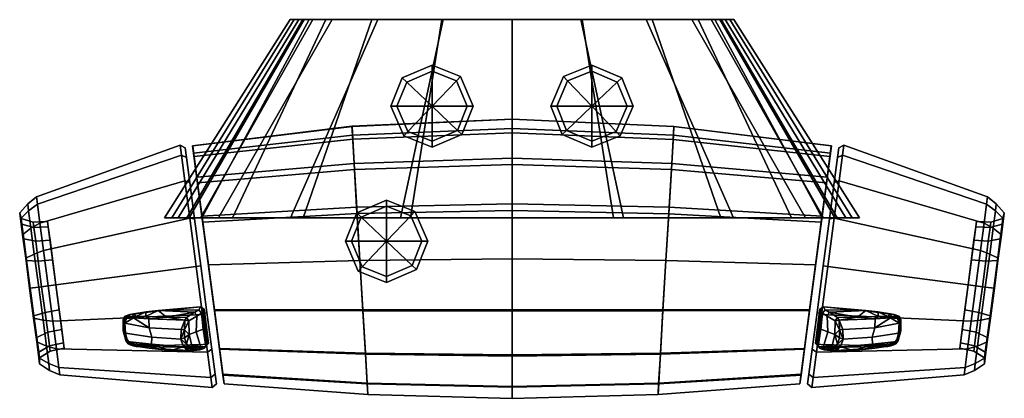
# Model space of a CAD drawing. Header units: millimetres. Extents: x -123 to 123, y -95 to 0.
import ezdxf

# ---------------------------------------------------------------- set-up
doc = ezdxf.new("R2010")
doc.units = ezdxf.units.MM
doc.header["$MEASUREMENT"] = 0
doc.layers.add('CHROME01', color=9, linetype='Continuous')
doc.layers.add('CHROME03', color=250, linetype='Continuous')

msp = doc.modelspace()

# ---------------------------------------------------------------- meshes
at = {"layer": 'CHROME01'}
mesh = msp.add_polyface(dxfattribs=at)
corners = [(-76.02, -61.44, -30.1), (-79.95, -31.6, -0.33), (-77.51, -50.09, -27.84), (-77.53, -49.95, 27.78), (-76.02, -61.44, 30.1), (-39.44, -37.54, 23.68), (-38.79, -48.63, 30.21), (0, -47.84, 30.97), (0, -36.32, 24.35), (-78.72, -40.89, 21.83), (-77.42, -50.81, 28.13), (-39.88, -29.98, 13.83), (0, -28.39, 14.29), (-79.59, -34.31, 12.54), (-40.05, -26.75, 1.38), (0, -24.98, 1.51), (-79.94, -31.61, 1.03), (-40.06, -26.72, -0.09), (0, -24.94, 0), (-79.95, -31.6, -0.33), (-39.93, -28.93, -11.08), (0, -27.26, -11.29), (-79.7, -33.47, -10.5), (-39.53, -36.04, -21.49), (0, -34.76, -21.88), (-78.9, -39.53, -20.43), (-38.89, -47, -28.57), (0, -46.18, -28.96), (-77.62, -49.25, -27.47), (-55.5, 0, 0), (-53.33, 0, 16.5), (-54.53, 0, -10.69), (-35.13, 0, 22.16), (-17.55, 0, 22.79), (-17.26, 0, -27.8), (-33.58, 0, -27.23), (-46.6, 0, 21.52), (-45, 0, -26.62), (-50.8, 0, 20.51), (-49.85, 0, -25.46), (-52.4, 0, 18.87), (-52.06, 0, -21), (-55.43, -49.7, -28.35), (-33.58, 0, -27.23), (-17.26, 0, -27.8), (-27.88, -49.7, -29.21), (-77.99, -49.7, -26.82), (-49.85, 0, -25.46), (-45, 0, -26.62), (-73.5, -49.7, -27.48), (-54.53, 0, -10.69), (-52.06, 0, -21), (-80.81, -49.7, -23), (-85.2, -49.7, -11.93), (-87, -49.7, 0), (-55.5, 0, 0), (-81.42, -49.7, 20.11), (-52.4, 0, 18.87), (-53.33, 0, 16.5), (-83.55, -49.7, 17), (-77.65, -49.7, 21.89), (-50.8, 0, 20.51), (-52.29, -49.7, 24.66), (-35.13, 0, 22.16), (-46.6, 0, 21.52), (-70, -49.7, 23.2), (-25.38, -49.7, 26.07), (-17.55, 0, 22.79), (-31.4, -46.77, -33.5), (-31.4, -55.57, -33.5), (-37.77, -49.49, -33.5), (-25.33, -49.2, -33.5), (-31.4, -45.27, -32), (-31.4, -46.77, -33.5), (-37.77, -49.49, -33.5), (-38.86, -48.46, -32), (-24.29, -48.11, -32), (-25.33, -49.2, -33.5), (-31.4, -45.27, -26.51), (-31.4, -45.27, -32), (-38.86, -48.46, -32), (-38.86, -48.46, -26.51), (-24.29, -48.11, -26.51), (-24.29, -48.11, -32), (-27.11, -29.16, -38.5), (-26.07, -28.07, -40), (-20, -30.5, -40), (-20, -32, -38.5), (-30.3, -21.7, -38.5), (-28.8, -21.7, -40), (-27.46, -14.59, -38.5), (-26.37, -15.63, -40), (-20, -11.4, -38.5), (-20, -12.9, -40), (-12.89, -14.24, -38.5), (-13.93, -15.33, -40), (-28.8, -21.7, -40), (-26.37, -15.63, -40), (-20, -21.7, -40), (-20, -30.5, -40), (-26.07, -28.07, -40), (-20, -12.9, -40), (-13.93, -15.33, -40), (-13.63, -27.77, -40), (-27.11, -29.16, -24), (-27.11, -29.16, -38.5), (-20, -32, -38.5), (-20, -32, -24), (-30.3, -21.7, -24), (-30.3, -21.7, -38.5), (-27.46, -14.59, -24), (-27.46, -14.59, -38.5), (-20, -11.4, -24), (-20, -11.4, -38.5)]
mesh.append_faces([[corners[k] for k in face] for face in [(0, 1, 2, 2), (3, 1, 4, 4), (5, 6, 7, 8), (9, 10, 6, 5), (11, 5, 8, 12), (13, 9, 5, 11), (14, 11, 12, 15), (16, 13, 11, 14), (17, 14, 15, 18), (19, 16, 14, 17), (20, 17, 18, 21), (22, 19, 17, 20), (23, 20, 21, 24), (25, 22, 20, 23), (26, 23, 24, 27), (28, 25, 23, 26), (29, 30, 31, 31), (32, 33, 34, 35), (36, 32, 35, 37), (38, 36, 37, 39), (40, 38, 39, 41), (30, 40, 41, 31), (42, 43, 44, 45), (46, 47, 48, 49), (48, 43, 42, 49), (50, 51, 52, 53), (52, 51, 47, 46), (54, 55, 50, 53), (56, 57, 58, 59), (60, 61, 57, 56), (62, 63, 64, 65), (66, 67, 63, 62), (58, 55, 54, 59), (65, 64, 61, 60), (68, 69, 70, 70), (71, 69, 68, 68), (72, 73, 74, 75), (76, 77, 73, 72), (78, 79, 80, 81), (82, 83, 79, 78), (84, 85, 86, 87), (88, 89, 85, 84), (90, 91, 89, 88), (92, 93, 91, 90), (94, 95, 93, 92), (96, 97, 98, 98), (99, 100, 98, 98), (101, 98, 97, 97), (102, 98, 101, 101), (96, 98, 100, 100), (99, 98, 103, 103), (104, 105, 106, 107), (108, 109, 105, 104), (110, 111, 109, 108), (112, 113, 111, 110)]])
mesh = msp.add_polyface(dxfattribs=at)
corners = [(0, -92.14, 12.93), (0, -94.94, 0), (36.56, -93.94, -0.09), (36.71, -91.31, 12.49), (0, -84.34, 23.66), (37.14, -83.88, 22.98), (0, -73.02, 30.61), (37.79, -72.99, 29.83), (0, -59.94, 33), (38.55, -60.35, 32.21), (0, -47.84, 30.97), (39.26, -48.65, 30.19), (0, -36.32, 24.35), (39.93, -37.57, 23.66), (0, -28.39, 14.29), (40.37, -30.01, 13.81), (0, -24.98, 1.51), (40.55, -26.79, 1.38), (0, -24.94, 0), (40.55, -26.76, -0.09), (0, -27.26, -11.29), (40.42, -28.97, -11.07), (0, -34.76, -21.88), (40.02, -36.07, -21.49), (0, -46.18, -28.96), (39.37, -47.02, -28.56), (0, -59.94, -31.5), (38.55, -60.35, -31.12), (0, -72.74, -29.32), (37.8, -72.75, -28.91), (0, -84.01, -22.87), (37.15, -83.58, -22.46), (0, -92, -12.64), (36.72, -91.15, -12.39), (0, 0, 23), (17.55, 0, 22.79), (17.26, 0, -27.8), (0, 0, -28), (-17.55, 0, 22.79), (-17.26, 0, -27.8), (35.13, 0, 22.16), (33.58, 0, -27.23), (-17.26, 0, -27.8), (0, 0, -28), (0, -49.7, -29.5), (-27.88, -49.7, -29.21), (0, -49.7, 26.5), (0, 0, 23), (-17.55, 0, 22.79), (-25.38, -49.7, 26.07), (17.26, 0, -27.8), (27.88, -49.7, -29.21), (25.38, -49.7, 26.07), (17.55, 0, 22.79), (12.54, -28.81, -38.5), (9.7, -21.7, -38.5), (11.2, -21.7, -40), (13.63, -27.77, -40), (20, -32, -38.5), (20, -30.5, -40), (27.11, -29.16, -38.5), (26.07, -28.07, -40), (30.3, -21.7, -38.5), (28.8, -21.7, -40), (20, -11.4, -38.5), (27.46, -14.59, -38.5), (26.37, -15.63, -40), (20, -12.9, -40), (12.89, -14.24, -38.5), (13.93, -15.33, -40), (11.2, -21.7, -40), (20, -21.7, -40), (13.63, -27.77, -40), (28.8, -21.7, -40), (26.37, -15.63, -40), (20, -30.5, -40), (26.07, -28.07, -40), (20, -12.9, -40), (13.93, -15.33, -40), (12.54, -28.81, -24), (9.7, -21.7, -24), (9.7, -21.7, -38.5), (12.54, -28.81, -38.5), (20, -32, -24), (20, -32, -38.5), (27.11, -29.16, -24), (27.11, -29.16, -38.5), (20, -11.4, -24), (27.46, -14.59, -24), (27.46, -14.59, -38.5), (20, -11.4, -38.5), (12.89, -14.24, -24), (12.89, -14.24, -38.5), (-12.54, -28.81, -38.5), (-13.63, -27.77, -40), (-11.2, -21.7, -40), (-9.7, -21.7, -38.5), (-20, -32, -38.5), (-20, -30.5, -40), (-13.93, -15.33, -40), (-12.89, -14.24, -38.5), (-11.2, -21.7, -40), (-13.63, -27.77, -40), (-20, -21.7, -40), (-13.93, -15.33, -40), (-12.54, -28.81, -24), (-12.54, -28.81, -38.5), (-9.7, -21.7, -38.5), (-9.7, -21.7, -24), (-20, -32, -24), (-20, -32, -38.5), (-12.89, -14.24, -24), (-12.89, -14.24, -38.5), (-20, -11.4, -38.5), (-20, -11.4, -24)]
mesh.append_faces([[corners[k] for k in face] for face in [(0, 1, 2, 3), (4, 0, 3, 5), (6, 4, 5, 7), (8, 6, 7, 9), (10, 8, 9, 11), (12, 10, 11, 13), (14, 12, 13, 15), (16, 14, 15, 17), (18, 16, 17, 19), (20, 18, 19, 21), (22, 20, 21, 23), (24, 22, 23, 25), (26, 24, 25, 27), (28, 26, 27, 29), (30, 28, 29, 31), (32, 30, 31, 33), (1, 32, 33, 2), (34, 35, 36, 37), (38, 34, 37, 39), (35, 40, 41, 36), (42, 43, 44, 45), (46, 47, 48, 49), (50, 51, 44, 43), (46, 52, 53, 47), (54, 55, 56, 57), (58, 54, 57, 59), (60, 58, 59, 61), (62, 60, 61, 63), (64, 65, 66, 67), (68, 64, 67, 69), (55, 68, 69, 56), (70, 71, 72, 72), (73, 71, 74, 74), (75, 71, 76, 76), (77, 74, 71, 71), (78, 77, 71, 71), (78, 71, 70, 70), (73, 76, 71, 71), (75, 72, 71, 71), (79, 80, 81, 82), (83, 79, 82, 84), (85, 83, 84, 86), (87, 88, 89, 90), (91, 87, 90, 92), (80, 91, 92, 81), (93, 94, 95, 96), (97, 98, 94, 93), (96, 95, 99, 100), (101, 102, 103, 103), (104, 101, 103, 103), (105, 106, 107, 108), (109, 110, 106, 105), (111, 112, 113, 114), (108, 107, 112, 111)]])
mesh = msp.add_polyface(dxfattribs=at)
corners = [(75.38, -89.75, 12.21), (76.23, -83.35, 21.71), (75.15, -82.62, 21.13), (74.33, -88.85, 11.88), (77.47, -73.93, 28.17), (76.36, -73.46, 27.41), (79.06, -61.86, 30.69), (77.9, -61.71, 29.86), (77.9, -61.71, -29.8), (79.06, -61.86, -30.62), (77.47, -73.93, -28.1), (76.36, -73.46, -27.35), (76.23, -83.35, -21.64), (75.15, -82.62, -21.06), (75.38, -89.75, -12.14), (74.33, -88.85, -11.82), (75.05, -92.25, 0.03), (74.01, -91.29, 0.03), (72.09, -91.28, -0.33), (73.23, -82.65, 21.18), (72.38, -89.1, 11.3), (74.5, -72.93, 27.78), (76.02, -61.44, 30.1), (77.51, -50.09, -27.84), (79.95, -31.6, -0.33), (76.02, -61.44, -30.1), (74.52, -72.79, -27.84), (73.25, -82.43, -21.39), (72.4, -88.92, -11.73), (36.71, -91.31, 12.49), (36.56, -93.94, -0.09), (72.09, -91.28, -0.33), (72.38, -89.1, 11.3), (37.14, -83.88, 22.98), (73.23, -82.65, 21.18), (37.79, -72.99, 29.83), (74.5, -72.93, 27.78), (38.55, -60.35, 32.21), (76.02, -61.44, 30.1), (39.26, -48.65, 30.19), (77.42, -50.81, 28.13), (39.93, -37.57, 23.66), (78.72, -40.89, 21.83), (40.37, -30.01, 13.81), (79.59, -34.31, 12.54), (40.55, -26.79, 1.38), (79.94, -31.61, 1.03), (40.55, -26.76, -0.09), (79.95, -31.6, -0.33), (40.42, -28.97, -11.07), (79.7, -33.47, -10.5), (40.02, -36.07, -21.49), (78.9, -39.53, -20.43), (39.37, -47.02, -28.56), (77.62, -49.25, -27.47), (38.55, -60.35, -31.12), (76.02, -61.44, -30.1), (37.8, -72.75, -28.91), (74.52, -72.79, -27.84), (37.15, -83.58, -22.46), (73.25, -82.43, -21.39), (36.72, -91.15, -12.39), (72.4, -88.92, -11.73), (55.5, 0, 0), (54.53, 0, -10.69), (53.33, 0, 16.5), (35.13, 0, 22.16), (46.6, 0, 21.52), (45, 0, -26.62), (33.58, 0, -27.23), (50.8, 0, 20.51), (49.85, 0, -25.46), (52.4, 0, 18.87), (52.06, 0, -21), (55.43, -49.7, -28.35), (27.88, -49.7, -29.21), (17.26, 0, -27.8), (33.58, 0, -27.23), (77.99, -49.7, -26.82), (73.5, -49.7, -27.48), (45, 0, -26.62), (49.85, 0, -25.46), (54.53, 0, -10.69), (85.2, -49.7, -11.93), (80.81, -49.7, -23), (52.06, 0, -21), (87, -49.7, 0), (55.5, 0, 0), (81.42, -49.7, 20.11), (83.55, -49.7, 17), (53.33, 0, 16.5), (52.4, 0, 18.87), (77.65, -49.7, 21.89), (50.8, 0, 20.51), (52.29, -49.7, 24.66), (70, -49.7, 23.2), (46.6, 0, 21.52), (35.13, 0, 22.16), (25.38, -49.7, 26.07), (17.55, 0, 22.79), (27.46, -14.59, -38.5), (30.3, -21.7, -38.5), (28.8, -21.7, -40), (26.37, -15.63, -40), (30.3, -21.7, -24), (27.11, -29.16, -24), (27.11, -29.16, -38.5), (30.3, -21.7, -38.5), (27.46, -14.59, -24), (27.46, -14.59, -38.5)]
mesh.append_faces([[corners[k] for k in face] for face in [(0, 1, 2, 3), (1, 4, 5, 2), (4, 6, 7, 5), (8, 9, 10, 11), (11, 10, 12, 13), (12, 14, 15, 13), (14, 16, 17, 15), (17, 16, 0, 3), (18, 19, 20, 20), (19, 18, 21, 21), (21, 18, 22, 22), (23, 24, 25, 25), (25, 18, 26, 26), (26, 18, 27, 27), (27, 18, 28, 28), (18, 24, 22, 22), (24, 18, 25, 25), (29, 30, 31, 32), (33, 29, 32, 34), (35, 33, 34, 36), (37, 35, 36, 38), (39, 37, 38, 40), (41, 39, 40, 42), (43, 41, 42, 44), (45, 43, 44, 46), (47, 45, 46, 48), (49, 47, 48, 50), (51, 49, 50, 52), (53, 51, 52, 54), (55, 53, 54, 56), (57, 55, 56, 58), (59, 57, 58, 60), (61, 59, 60, 62), (30, 61, 62, 31), (63, 64, 65, 65), (66, 67, 68, 69), (70, 71, 68, 67), (72, 73, 71, 70), (65, 64, 73, 72), (74, 75, 76, 77), (78, 79, 80, 81), (80, 79, 74, 77), (82, 83, 84, 85), (84, 78, 81, 85), (86, 83, 82, 87), (88, 89, 90, 91), (92, 88, 91, 93), (94, 95, 96, 97), (98, 94, 97, 99), (90, 89, 86, 87), (95, 92, 93, 96), (100, 101, 102, 103), (104, 105, 106, 107), (108, 104, 107, 109)]])
mesh = msp.add_polyface(dxfattribs=at)
corners = [(-80.65, -49.79, 28.17), (-79.06, -61.86, 30.69), (-77.9, -61.71, 29.86), (-79.45, -49.96, 27.41), (-81.89, -40.37, 21.71), (-80.66, -40.8, 21.13), (-81.48, -34.57, 11.88), (-82.73, -33.97, 12.21), (-81.8, -32.13, 0.03), (-83.06, -31.47, 0.03), (-81.48, -34.57, -11.82), (-82.73, -33.97, -12.14), (-80.66, -40.8, -21.06), (-81.89, -40.37, -21.64), (-79.45, -49.96, -27.35), (-80.65, -49.79, -28.1), (-77.9, -61.71, -29.8), (-79.06, -61.86, -30.62), (-81.89, -40.37, -21.64), (-118.19, -50.99, -15.86), (-118.81, -46.29, -8.89), (-82.73, -33.97, -12.14), (-119.05, -44.46, 0.03), (-83.06, -31.47, 0.03), (-118.81, -46.29, 8.96), (-82.73, -33.97, 12.21), (-81.89, -40.37, 21.71), (-118.19, -50.99, 15.92), (-80.65, -49.79, 28.17), (-117.28, -57.89, 20.66), (-79.06, -61.86, 30.69), (-116.12, -66.74, 22.51), (-80.65, -49.79, -28.1), (-117.28, -57.89, -20.59), (-79.06, -61.86, -30.62), (-116.12, -66.74, -22.44), (-121.51, -60.4, 16.19), (-121.75, -59.82, 17.58), (-122.52, -53.95, 13.55), (-122.23, -54.99, 12.48), (-123.05, -49.96, 7.63), (-122.71, -51.31, 7.03), (-123.25, -48.4, 0.03), (-122.9, -49.88, 0.03), (-123.05, -49.96, -7.56), (-122.71, -51.31, -6.96), (-122.52, -53.95, -13.49), (-122.23, -54.99, -12.42), (-121.75, -59.82, -17.51), (-121.51, -60.4, -16.13), (-117.28, -57.89, -20.59), (-119.59, -58.76, -19.3), (-120.44, -52.29, -14.86), (-118.19, -50.99, -15.86), (-118.5, -67.05, -21.03), (-120.76, -67.35, -19.09), (-116.12, -66.74, -22.44), (-121.02, -47.89, -8.33), (-120.76, -67.35, 19.15), (-118.5, -67.05, 21.1), (-119.59, -58.76, 19.37), (-118.81, -46.29, -8.89), (-121.25, -46.17, 0.03), (-119.05, -44.46, 0.03), (-121.02, -47.89, 8.4), (-120.44, -52.29, 14.93), (-118.19, -50.99, 15.92), (-117.28, -57.89, 20.66), (-116.12, -66.74, 22.51), (-118.81, -46.29, 8.96), (-118.59, -60.53, 15), (-121.51, -60.4, 16.19), (-122.23, -54.99, 12.48), (-119.25, -55.52, 11.57), (-122.71, -51.31, 7.03), (-119.7, -52.11, 6.51), (-122.23, -54.99, -12.42), (-119.25, -55.52, -11.5), (-119.7, -52.11, -6.45), (-122.71, -51.31, -6.96), (-116.09, -51.93, -6.32), (-116.26, -50.62, 0.03), (-119.87, -50.78, 0.03), (-122.9, -49.88, 0.03), (-116.09, -51.93, 6.39), (-115.65, -55.27, 11.35), (-115.65, -55.27, -11.28), (-115, -60.18, 14.72), (-121.51, -60.4, -16.13), (-118.59, -60.53, -14.94), (-115, -60.18, -14.65), (-77.51, -50.09, -27.84), (-79.95, -31.6, -0.33), (-78.78, -40.44, -21.39), (-79.64, -33.96, -11.73), (-78.81, -40.23, 21.18), (-79.66, -33.78, 11.3), (-77.53, -49.95, 27.78)]
mesh.append_faces([[corners[k] for k in face] for face in [(0, 1, 2, 3), (4, 0, 3, 5), (4, 5, 6, 7), (7, 6, 8, 9), (8, 10, 11, 9), (10, 12, 13, 11), (14, 15, 13, 12), (16, 17, 15, 14), (18, 19, 20, 21), (21, 20, 22, 23), (23, 22, 24, 25), (26, 25, 24, 27), (28, 26, 27, 29), (30, 28, 29, 31), (19, 18, 32, 33), (33, 32, 34, 35), (36, 37, 38, 39), (39, 38, 40, 41), (42, 43, 41, 40), (44, 45, 43, 42), (46, 47, 45, 44), (48, 49, 47, 46), (50, 51, 52, 53), (46, 52, 51, 48), (48, 51, 54, 55), (56, 54, 51, 50), (52, 46, 44, 57), (58, 59, 60, 37), (52, 57, 61, 53), (62, 57, 44, 42), (61, 57, 62, 63), (62, 42, 40, 64), (64, 40, 38, 65), (60, 65, 38, 37), (66, 65, 60, 67), (60, 59, 68, 67), (69, 63, 62, 64), (66, 69, 64, 65), (70, 71, 72, 73), (73, 72, 74, 75), (76, 77, 78, 79), (78, 80, 81, 82), (82, 83, 79, 78), (82, 81, 84, 75), (83, 82, 75, 74), (73, 75, 84, 85), (77, 86, 80, 78), (73, 85, 87, 70), (76, 88, 89, 77), (89, 90, 86, 77), (91, 92, 93, 93), (93, 92, 94, 94), (92, 95, 96, 96), (95, 92, 97, 97)]])
mesh = msp.add_polyface(dxfattribs=at)
corners = [(-75.38, -89.75, 12.21), (-74.33, -88.85, 11.88), (-75.15, -82.62, 21.13), (-76.23, -83.35, 21.71), (-76.36, -73.46, 27.41), (-77.47, -73.93, 28.17), (-77.9, -61.71, 29.86), (-79.06, -61.86, 30.69), (-77.9, -61.71, -29.8), (-76.36, -73.46, -27.35), (-77.47, -73.93, -28.1), (-79.06, -61.86, -30.62), (-75.15, -82.62, -21.06), (-76.23, -83.35, -21.64), (-74.33, -88.85, -11.82), (-75.38, -89.75, -12.14), (-74.01, -91.29, 0.03), (-75.05, -92.25, 0.03), (-72.09, -91.28, -0.33), (-73.25, -82.43, -21.39), (-72.4, -88.92, -11.73), (-74.52, -72.79, -27.84), (-76.02, -61.44, -30.1), (-76.02, -61.44, 30.1), (-74.5, -72.93, 27.78), (-73.23, -82.65, 21.18), (-72.38, -89.1, 11.3), (-79.95, -31.6, -0.33), (-36.26, -91.33, 12.5), (-36.12, -93.96, -0.09), (0, -94.94, 0), (0, -92.14, 12.93), (-72.38, -89.1, 11.3), (-72.09, -91.28, -0.33), (-36.69, -83.89, 22.99), (0, -84.34, 23.66), (-73.23, -82.65, 21.18), (-37.33, -73, 29.85), (0, -73.02, 30.61), (-74.5, -72.93, 27.78), (-38.09, -60.34, 32.22), (0, -59.94, 33), (-76.02, -61.44, 30.1), (-38.79, -48.63, 30.21), (0, -47.84, 30.97), (-77.42, -50.81, 28.13), (-38.09, -60.34, -31.13), (-38.89, -47, -28.57), (0, -46.18, -28.96), (0, -59.94, -31.5), (-76.02, -61.44, -30.1), (-77.62, -49.25, -27.47), (-37.34, -72.75, -28.92), (0, -72.74, -29.32), (-74.52, -72.79, -27.84), (-36.7, -83.59, -22.47), (0, -84.01, -22.87), (-73.25, -82.43, -21.39), (-36.27, -91.17, -12.4), (0, -92, -12.64), (-72.4, -88.92, -11.73), (-22.6, -55.57, -33.5), (-25.03, -61.64, -33.5), (-31.4, -55.57, -33.5), (-40.2, -55.57, -33.5), (-37.77, -49.49, -33.5), (-31.4, -64.37, -33.5), (-37.47, -61.93, -33.5), (-25.33, -49.2, -33.5), (-23.95, -62.67, -32), (-25.03, -61.64, -33.5), (-22.6, -55.57, -33.5), (-21.1, -55.57, -32), (-31.4, -65.87, -32), (-31.4, -64.37, -33.5), (-38.51, -63.02, -32), (-37.47, -61.93, -33.5), (-41.7, -55.57, -32), (-40.2, -55.57, -33.5), (-38.86, -48.46, -32), (-37.77, -49.49, -33.5), (-25.33, -49.2, -33.5), (-24.29, -48.11, -32), (-23.95, -62.67, -26.51), (-23.95, -62.67, -32), (-21.1, -55.57, -32), (-21.1, -55.57, -26.51), (-31.4, -65.87, -26.51), (-31.4, -65.87, -32), (-38.51, -63.02, -26.51), (-38.51, -63.02, -32), (-41.7, -55.57, -26.51), (-41.7, -55.57, -32), (-38.86, -48.46, -26.51), (-38.86, -48.46, -32), (-24.29, -48.11, -32), (-24.29, -48.11, -26.51)]
mesh.append_faces([[corners[k] for k in face] for face in [(0, 1, 2, 3), (3, 2, 4, 5), (5, 4, 6, 7), (8, 9, 10, 11), (9, 12, 13, 10), (13, 12, 14, 15), (15, 14, 16, 17), (16, 1, 0, 17), (18, 19, 20, 20), (19, 18, 21, 21), (21, 18, 22, 22), (23, 18, 24, 24), (24, 18, 25, 25), (25, 18, 26, 26), (18, 27, 22, 22), (27, 18, 23, 23), (28, 29, 30, 31), (32, 33, 29, 28), (34, 28, 31, 35), (36, 32, 28, 34), (37, 34, 35, 38), (39, 36, 34, 37), (40, 37, 38, 41), (42, 39, 37, 40), (43, 40, 41, 44), (45, 42, 40, 43), (46, 47, 48, 49), (50, 51, 47, 46), (52, 46, 49, 53), (54, 50, 46, 52), (55, 52, 53, 56), (57, 54, 52, 55), (58, 55, 56, 59), (60, 57, 55, 58), (29, 58, 59, 30), (33, 60, 58, 29), (61, 62, 63, 63), (64, 65, 63, 63), (66, 67, 63, 63), (68, 61, 63, 63), (64, 63, 67, 67), (66, 63, 62, 62), (69, 70, 71, 72), (73, 74, 70, 69), (75, 76, 74, 73), (77, 78, 76, 75), (79, 80, 78, 77), (72, 71, 81, 82), (83, 84, 85, 86), (87, 88, 84, 83), (89, 90, 88, 87), (91, 92, 90, 89), (93, 94, 92, 91), (86, 85, 95, 96)]])
mesh = msp.add_polyface(dxfattribs=at)
corners = [(80.65, -49.79, 28.17), (79.45, -49.96, 27.41), (77.9, -61.71, 29.86), (79.06, -61.86, 30.69), (81.89, -40.37, 21.71), (80.66, -40.8, 21.13), (82.73, -33.97, 12.21), (81.48, -34.57, 11.88), (83.06, -31.47, 0.03), (81.8, -32.13, 0.03), (82.73, -33.97, -12.14), (81.48, -34.57, -11.82), (81.89, -40.37, -21.64), (80.66, -40.8, -21.06), (79.45, -49.96, -27.35), (80.65, -49.79, -28.1), (77.9, -61.71, -29.8), (79.06, -61.86, -30.62), (81.89, -40.37, -21.64), (82.73, -33.97, -12.14), (118.81, -46.29, -8.89), (118.19, -50.99, -15.86), (83.06, -31.47, 0.03), (119.05, -44.46, 0.03), (82.73, -33.97, 12.21), (118.81, -46.29, 8.96), (81.89, -40.37, 21.71), (118.19, -50.99, 15.92), (80.65, -49.79, 28.17), (117.28, -57.89, 20.66), (79.06, -61.86, 30.69), (116.12, -66.74, 22.51), (117.28, -57.89, -20.59), (80.65, -49.79, -28.1), (116.12, -66.74, -22.44), (79.06, -61.86, -30.62), (121.51, -60.4, 16.19), (122.23, -54.99, 12.48), (122.52, -53.95, 13.55), (121.75, -59.82, 17.58), (122.71, -51.31, 7.03), (123.05, -49.96, 7.63), (123.25, -48.4, 0.03), (122.9, -49.88, 0.03), (123.05, -49.96, -7.56), (122.71, -51.31, -6.96), (122.52, -53.95, -13.49), (122.23, -54.99, -12.42), (121.75, -59.82, -17.51), (121.51, -60.4, -16.13), (117.28, -57.89, -20.59), (118.19, -50.99, -15.86), (120.44, -52.29, -14.86), (119.59, -58.76, -19.3), (120.76, -67.35, -19.09), (118.5, -67.05, -21.03), (116.12, -66.74, -22.44), (121.02, -47.89, -8.33), (120.76, -67.35, 19.15), (119.59, -58.76, 19.37), (118.5, -67.05, 21.1), (118.81, -46.29, -8.89), (121.25, -46.17, 0.03), (119.05, -44.46, 0.03), (121.02, -47.89, 8.4), (120.44, -52.29, 14.93), (118.19, -50.99, 15.92), (117.28, -57.89, 20.66), (116.12, -66.74, 22.51), (118.81, -46.29, 8.96), (118.59, -60.53, 15), (119.25, -55.52, 11.57), (122.23, -54.99, 12.48), (121.51, -60.4, 16.19), (119.7, -52.11, 6.51), (122.71, -51.31, 7.03), (122.23, -54.99, -12.42), (122.71, -51.31, -6.96), (119.7, -52.11, -6.45), (119.25, -55.52, -11.5), (119.87, -50.78, 0.03), (116.26, -50.62, 0.03), (116.09, -51.93, -6.32), (122.9, -49.88, 0.03), (116.09, -51.93, 6.39), (115.65, -55.27, 11.35), (115.65, -55.27, -11.28), (115, -60.18, 14.72), (118.59, -60.53, -14.94), (121.51, -60.4, -16.13), (115, -60.18, -14.65), (76.02, -61.44, 30.1), (79.95, -31.6, -0.33), (77.53, -49.95, 27.78), (78.81, -40.23, 21.18), (79.66, -33.78, 11.3), (78.78, -40.44, -21.39), (79.64, -33.96, -11.73), (77.51, -50.09, -27.84)]
mesh.append_faces([[corners[k] for k in face] for face in [(0, 1, 2, 3), (4, 5, 1, 0), (4, 6, 7, 5), (6, 8, 9, 7), (9, 8, 10, 11), (11, 10, 12, 13), (14, 13, 12, 15), (16, 14, 15, 17), (18, 19, 20, 21), (19, 22, 23, 20), (22, 24, 25, 23), (26, 27, 25, 24), (28, 29, 27, 26), (30, 31, 29, 28), (21, 32, 33, 18), (32, 34, 35, 33), (36, 37, 38, 39), (37, 40, 41, 38), (42, 41, 40, 43), (44, 42, 43, 45), (46, 44, 45, 47), (48, 46, 47, 49), (50, 51, 52, 53), (46, 48, 53, 52), (48, 54, 55, 53), (56, 50, 53, 55), (52, 57, 44, 46), (58, 39, 59, 60), (52, 51, 61, 57), (62, 42, 44, 57), (61, 63, 62, 57), (62, 64, 41, 42), (64, 65, 38, 41), (59, 39, 38, 65), (66, 67, 59, 65), (59, 67, 68, 60), (69, 64, 62, 63), (66, 65, 64, 69), (70, 71, 72, 73), (71, 74, 75, 72), (76, 77, 78, 79), (78, 80, 81, 82), (80, 78, 77, 83), (80, 74, 84, 81), (83, 75, 74, 80), (71, 85, 84, 74), (79, 78, 82, 86), (71, 70, 87, 85), (76, 79, 88, 89), (88, 79, 86, 90), (91, 92, 93, 93), (93, 92, 94, 94), (94, 92, 95, 95), (92, 96, 97, 97), (96, 92, 98, 98)]])
mesh = msp.add_polyface(dxfattribs=at)
corners = [(-114.04, -82.5, 15.92), (-76.23, -83.35, 21.71), (-77.47, -73.93, 28.17), (-114.95, -75.59, 20.66), (-79.06, -61.86, 30.69), (-116.12, -66.74, 22.51), (-75.05, -92.25, 0.03), (-75.38, -89.75, 12.21), (-113.43, -87.19, 8.96), (-113.18, -89.02, 0.03), (-116.12, -66.74, -22.44), (-79.06, -61.86, -30.62), (-77.47, -73.93, -28.1), (-114.95, -75.59, -20.59), (-76.23, -83.35, -21.64), (-114.04, -82.5, -15.86), (-75.38, -89.75, -12.14), (-113.43, -87.19, -8.89), (-118.99, -80.75, 13.55), (-119.76, -74.88, 17.58), (-119.69, -74.26, 16.19), (-118.98, -79.67, 12.48), (-120.76, -67.35, 19.15), (-120.6, -67.33, 17.64), (-121.75, -59.82, 17.58), (-121.51, -60.4, 16.19), (-121.75, -59.82, -17.51), (-120.76, -67.35, -19.09), (-120.6, -67.33, -17.57), (-121.51, -60.4, -16.13), (-119.76, -74.88, -17.51), (-119.69, -74.26, -16.13), (-118.99, -80.75, -13.49), (-118.98, -79.67, -12.42), (-118.47, -84.75, -7.56), (-118.49, -83.35, -6.96), (-118.26, -86.31, 0.03), (-118.3, -84.79, 0.03), (-118.49, -83.35, 7.03), (-118.47, -84.75, 7.63), (-116.55, -81.82, 14.93), (-115.98, -86.22, 8.4), (-118.5, -67.05, -21.03), (-117.41, -75.35, -19.3), (-114.95, -75.59, -20.59), (-116.12, -66.74, -22.44), (-116.55, -81.82, -14.86), (-114.04, -82.5, -15.86), (-115.98, -86.22, -8.33), (-113.43, -87.19, -8.89), (-115.75, -87.94, 0.03), (-113.18, -89.02, 0.03), (-113.43, -87.19, 8.96), (-114.04, -82.5, 15.92), (-117.41, -75.35, 19.37), (-118.5, -67.05, 21.1), (-116.12, -66.74, 22.51), (-114.95, -75.59, 20.66), (-116.9, -73.38, 15), (-119.69, -74.26, 16.19), (-120.6, -67.33, 17.64), (-117.75, -66.96, 16.35), (-121.51, -60.4, 16.19), (-118.59, -60.53, 15), (-118.98, -79.67, 12.48), (-116.24, -78.39, 11.57), (-115, -60.18, 14.72), (-114.17, -66.49, 16.03), (-113.34, -72.79, 14.72), (-112.7, -77.7, 11.35), (-112.26, -81.04, 6.39), (-115.79, -81.8, 6.51), (-115.62, -83.13, 0.03), (-118.3, -84.79, 0.03), (-118.49, -83.35, 7.03), (-112.09, -82.35, 0.03), (-112.26, -81.04, -6.32), (-115.79, -81.8, -6.45), (-118.49, -83.35, -6.96), (-112.7, -77.7, -11.28), (-116.24, -78.39, -11.5), (-116.9, -73.38, -14.94), (-119.69, -74.26, -16.13), (-118.98, -79.67, -12.42), (-117.75, -66.96, -16.28), (-120.6, -67.33, -17.57), (-114.17, -66.49, -15.97), (-115, -60.18, -14.65), (-118.59, -60.53, -14.94), (-121.51, -60.4, -16.13), (-113.34, -72.79, -14.65)]
mesh.append_faces([[corners[k] for k in face] for face in [(0, 1, 2, 3), (2, 4, 5, 3), (6, 7, 8, 9), (7, 1, 0, 8), (10, 11, 12, 13), (13, 12, 14, 15), (15, 14, 16, 17), (17, 16, 6, 9), (18, 19, 20, 21), (20, 19, 22, 23), (23, 22, 24, 25), (26, 27, 28, 29), (27, 30, 31, 28), (30, 32, 33, 31), (32, 34, 35, 33), (34, 36, 37, 35), (38, 37, 36, 39), (21, 38, 39, 18), (40, 18, 39, 41), (30, 27, 42, 43), (44, 43, 42, 45), (32, 30, 43, 46), (47, 46, 43, 44), (32, 46, 48, 34), (49, 48, 46, 47), (34, 48, 50, 36), (51, 50, 48, 49), (39, 36, 50, 41), (40, 41, 52, 53), (54, 55, 22, 19), (56, 55, 54, 57), (54, 19, 18, 40), (57, 54, 40, 53), (51, 52, 41, 50), (58, 59, 60, 61), (60, 62, 63, 61), (64, 59, 58, 65), (63, 66, 67, 61), (58, 61, 67, 68), (58, 68, 69, 65), (65, 69, 70, 71), (72, 73, 74, 71), (72, 75, 76, 77), (73, 72, 77, 78), (77, 76, 79, 80), (81, 82, 83, 80), (84, 85, 82, 81), (84, 86, 87, 88), (88, 89, 85, 84), (64, 65, 71, 74), (71, 70, 75, 72), (78, 77, 80, 83), (90, 81, 80, 79), (81, 90, 86, 84)]])
mesh = msp.add_polyface(dxfattribs=at)
corners = [(114.04, -82.5, 15.92), (114.95, -75.59, 20.66), (77.47, -73.93, 28.17), (76.23, -83.35, 21.71), (116.12, -66.74, 22.51), (79.06, -61.86, 30.69), (75.05, -92.25, 0.03), (113.18, -89.02, 0.03), (113.43, -87.19, 8.96), (75.38, -89.75, 12.21), (116.12, -66.74, -22.44), (114.95, -75.59, -20.59), (77.47, -73.93, -28.1), (79.06, -61.86, -30.62), (114.04, -82.5, -15.86), (76.23, -83.35, -21.64), (113.43, -87.19, -8.89), (75.38, -89.75, -12.14), (118.99, -80.75, 13.55), (118.98, -79.67, 12.48), (119.69, -74.26, 16.19), (119.76, -74.88, 17.58), (120.6, -67.33, 17.64), (120.76, -67.35, 19.15), (121.51, -60.4, 16.19), (121.75, -59.82, 17.58), (121.75, -59.82, -17.51), (121.51, -60.4, -16.13), (120.6, -67.33, -17.57), (120.76, -67.35, -19.09), (119.69, -74.26, -16.13), (119.76, -74.88, -17.51), (118.98, -79.67, -12.42), (118.99, -80.75, -13.49), (118.49, -83.35, -6.96), (118.47, -84.75, -7.56), (118.3, -84.79, 0.03), (118.26, -86.31, 0.03), (118.49, -83.35, 7.03), (118.47, -84.75, 7.63), (116.55, -81.82, 14.93), (115.98, -86.22, 8.4), (117.41, -75.35, -19.3), (118.5, -67.05, -21.03), (114.95, -75.59, -20.59), (116.12, -66.74, -22.44), (116.55, -81.82, -14.86), (114.04, -82.5, -15.86), (115.98, -86.22, -8.33), (113.43, -87.19, -8.89), (115.75, -87.94, 0.03), (113.18, -89.02, 0.03), (114.04, -82.5, 15.92), (113.43, -87.19, 8.96), (117.41, -75.35, 19.37), (118.5, -67.05, 21.1), (116.12, -66.74, 22.51), (114.95, -75.59, 20.66), (116.9, -73.38, 15), (117.75, -66.96, 16.35), (120.6, -67.33, 17.64), (119.69, -74.26, 16.19), (118.59, -60.53, 15), (121.51, -60.4, 16.19), (118.98, -79.67, 12.48), (116.24, -78.39, 11.57), (114.17, -66.49, 16.03), (115, -60.18, 14.72), (113.34, -72.79, 14.72), (112.7, -77.7, 11.35), (115.79, -81.8, 6.51), (112.26, -81.04, 6.39), (115.62, -83.13, 0.03), (118.49, -83.35, 7.03), (118.3, -84.79, 0.03), (115.79, -81.8, -6.45), (112.26, -81.04, -6.32), (112.09, -82.35, 0.03), (118.49, -83.35, -6.96), (116.24, -78.39, -11.5), (112.7, -77.7, -11.28), (116.9, -73.38, -14.94), (118.98, -79.67, -12.42), (119.69, -74.26, -16.13), (117.75, -66.96, -16.28), (120.6, -67.33, -17.57), (118.59, -60.53, -14.94), (115, -60.18, -14.65), (114.17, -66.49, -15.97), (121.51, -60.4, -16.13), (113.34, -72.79, -14.65)]
mesh.append_faces([[corners[k] for k in face] for face in [(0, 1, 2, 3), (2, 1, 4, 5), (6, 7, 8, 9), (9, 8, 0, 3), (10, 11, 12, 13), (11, 14, 15, 12), (14, 16, 17, 15), (16, 7, 6, 17), (18, 19, 20, 21), (20, 22, 23, 21), (22, 24, 25, 23), (26, 27, 28, 29), (29, 28, 30, 31), (31, 30, 32, 33), (33, 32, 34, 35), (35, 34, 36, 37), (38, 39, 37, 36), (19, 18, 39, 38), (40, 41, 39, 18), (31, 42, 43, 29), (44, 45, 43, 42), (33, 46, 42, 31), (47, 44, 42, 46), (33, 35, 48, 46), (49, 47, 46, 48), (35, 37, 50, 48), (51, 49, 48, 50), (39, 41, 50, 37), (40, 52, 53, 41), (54, 21, 23, 55), (56, 57, 54, 55), (54, 40, 18, 21), (57, 52, 40, 54), (51, 50, 41, 53), (58, 59, 60, 61), (60, 59, 62, 63), (64, 65, 58, 61), (62, 59, 66, 67), (58, 68, 66, 59), (58, 65, 69, 68), (65, 70, 71, 69), (72, 70, 73, 74), (72, 75, 76, 77), (74, 78, 75, 72), (75, 79, 80, 76), (81, 79, 82, 83), (84, 81, 83, 85), (84, 86, 87, 88), (86, 84, 85, 89), (64, 73, 70, 65), (70, 72, 77, 71), (78, 82, 79, 75), (90, 80, 79, 81), (81, 84, 88, 90)]])
at = {"layer": 'CHROME03'}
mesh = msp.add_polyface(dxfattribs=at)
corners = [(-96.82, -74.36, 25.63), (-95.65, -73.94, 26.01), (-96.29, -74.28, 25.32), (-94.7, -73.74, 26.26), (-91.55, -73.27, 26.96), (-94.94, -73.92, 25.7), (-96.82, -74.67, 25.05), (-97.03, -75.28, 24.73), (-97.35, -75.29, 25.11), (-97.19, -74.79, 25.37), (-95.82, -74.52, 26.37), (-96.52, -74.92, 26.11), (-94.73, -74.79, 26.96), (-96.9, -75.06, 25.87), (-96.92, -76.13, 25.75), (-91.72, -74.45, 28.05), (-94.14, -74.4, 27.07), (-94.98, -74.44, 26.73), (-96.5, -74.68, 26.07), (-97.19, -74.79, 25.37), (-97.35, -75.29, 25.11), (-96.82, -74.36, 25.63), (-95.65, -73.94, 26.01), (-94.7, -73.74, 26.26), (-91.55, -73.27, 26.96), (-115, -60.18, -14.65), (-114.17, -66.49, 0.03), (-115.65, -55.27, -11.28), (-116.09, -51.93, -6.32), (-116.26, -50.62, 0.03), (-116.09, -51.93, 6.39), (-115.65, -55.27, 11.35), (-115, -60.18, 14.72), (-113.34, -72.79, 14.72), (-112.7, -77.7, 11.35), (-112.26, -81.04, -6.32), (-112.09, -82.35, 0.03), (-114.17, -66.49, 16.03), (-113.34, -72.79, -14.65), (-114.17, -66.49, -15.97), (-112.7, -77.7, -11.28)]
mesh.append_faces([[corners[k] for k in face] for face in [(0, 1, 2, 2), (3, 4, 5, 5), (1, 5, 2, 2), (6, 7, 8, 9), (2, 6, 9, 9), (2, 9, 0, 0), (10, 11, 12, 12), (13, 14, 11, 11), (12, 15, 16, 16), (12, 16, 17, 17), (10, 12, 17, 17), (11, 10, 18, 18), (11, 18, 13, 13), (1, 3, 5, 5), (19, 20, 13, 13), (21, 19, 13, 13), (21, 13, 18, 18), (22, 21, 18, 18), (22, 18, 10, 10), (22, 10, 17, 23), (23, 17, 16, 16), (24, 23, 16, 16), (25, 26, 27, 27), (27, 26, 28, 28), (29, 26, 30, 30), (30, 26, 31, 31), (29, 28, 26, 26), (32, 31, 26, 26), (33, 26, 34, 34), (35, 36, 26, 26), (37, 26, 33, 33), (38, 26, 39, 39), (38, 40, 26, 26), (25, 39, 26, 26), (37, 32, 26, 26)]])
mesh = msp.add_polyface(dxfattribs=at)
corners = [(96.82, -74.36, 25.63), (96.29, -74.28, 25.32), (95.65, -73.94, 26.01), (94.94, -73.92, 25.7), (96.82, -74.67, 25.05), (97.19, -74.79, 25.37), (97.35, -75.29, 25.11), (97.03, -75.28, 24.73), (95.82, -74.52, 26.37), (94.73, -74.79, 26.96), (96.52, -74.92, 26.11), (96.9, -75.06, 25.87), (96.92, -76.13, 25.75), (94.98, -74.44, 26.73), (94.14, -74.4, 27.07), (96.5, -74.68, 26.07), (94.7, -73.74, 26.26), (97.19, -74.79, 25.37), (97.35, -75.29, 25.11), (96.82, -74.36, 25.63), (95.65, -73.94, 26.01), (94.7, -73.74, 26.26), (91.55, -73.27, 26.96), (115, -60.18, -14.65), (115.65, -55.27, -11.28), (114.17, -66.49, 0.03), (116.09, -51.93, -6.32), (116.26, -50.62, 0.03), (116.09, -51.93, 6.39), (115.65, -55.27, 11.35), (115, -60.18, 14.72), (113.34, -72.79, 14.72), (112.7, -77.7, 11.35), (112.26, -81.04, 6.39), (112.09, -82.35, 0.03), (112.26, -81.04, -6.32), (112.7, -77.7, -11.28), (114.17, -66.49, 16.03), (113.34, -72.79, -14.65), (114.17, -66.49, -15.97)]
mesh.append_faces([[corners[k] for k in face] for face in [(0, 1, 2, 2), (2, 1, 3, 3), (4, 5, 6, 7), (1, 5, 4, 4), (1, 0, 5, 5), (8, 9, 10, 10), (11, 10, 12, 12), (9, 13, 14, 14), (8, 13, 9, 9), (10, 15, 8, 8), (10, 11, 15, 15), (2, 3, 16, 16), (9, 12, 10, 10), (17, 11, 18, 18), (19, 11, 17, 17), (19, 15, 11, 11), (20, 15, 19, 19), (20, 8, 15, 15), (20, 21, 13, 8), (21, 14, 13, 13), (22, 14, 21, 21), (23, 24, 25, 25), (24, 26, 25, 25), (27, 28, 25, 25), (28, 29, 25, 25), (27, 25, 26, 26), (30, 25, 29, 29), (31, 32, 25, 25), (33, 34, 25, 25), (35, 36, 25, 25), (32, 33, 25, 25), (37, 31, 25, 25), (38, 39, 25, 25), (38, 25, 36, 36), (23, 25, 39, 39), (37, 25, 30, 30)]])
mesh = msp.add_polyface(dxfattribs=at)
corners = [(-93.98, -81.27, 21.42), (-92.89, -81.83, 21.58), (-94.36, -81.67, 21.47), (-95.8, -81.38, 21.49), (-95.4, -81.03, 21.38), (-96.72, -80.46, 22.11), (-96.38, -80.2, 21.86), (-96.03, -80.72, 21.52), (-96.38, -81.01, 21.74), (-95.79, -81.39, 22.33), (-96.32, -80.66, 23.1), (-96.1, -81.24, 22.27), (-93.97, -81.92, 22.38), (-93.13, -82.06, 22.61), (-94.26, -81.81, 22.65), (-94.83, -81.74, 22.18), (-95.61, -81.53, 22.08), (-96.5, -80.6, 22.96), (-96.92, -76.13, 25.75), (-96.9, -75.06, 25.87), (-97.1, -76.04, 25.61), (-96.74, -78.61, 24.78), (-96.89, -78.55, 24.65), (-97.37, -78.03, 23.65), (-97.03, -77.82, 23.37), (-97.03, -75.28, 24.73), (-97.35, -75.29, 25.11), (-94.73, -74.79, 26.96), (-96.52, -74.92, 26.11), (-90.82, -77.3, 28.61), (-90.21, -79.6, 27.96), (-97.35, -75.29, 25.11), (-96.72, -80.46, 22.11), (-96.38, -81.01, 21.74), (-95.8, -81.38, 21.49), (-94.36, -81.67, 21.47), (-92.89, -81.83, 21.58), (-97.37, -78.03, 23.65), (-112.26, -81.04, 6.39), (-114.17, -66.49, 0.03), (-112.09, -82.35, 0.03), (-112.26, -81.04, -6.32), (-112.7, -77.7, -11.28), (-112.7, -77.7, 11.35)]
mesh.append_faces([[corners[k] for k in face] for face in [(0, 1, 2, 2), (0, 2, 3, 3), (4, 0, 3, 3), (5, 6, 7, 8), (8, 7, 4, 4), (3, 8, 4, 4), (9, 10, 11, 11), (12, 13, 14, 14), (15, 12, 14, 14), (15, 14, 9, 9), (16, 15, 9, 9), (11, 16, 9, 9), (10, 17, 11, 11), (18, 19, 20, 20), (17, 10, 21, 22), (21, 18, 20, 22), (6, 5, 23, 24), (25, 24, 23, 26), (10, 9, 14, 14), (27, 28, 18, 18), (18, 29, 27, 27), (30, 29, 18, 21), (31, 20, 19, 19), (11, 17, 32, 32), (11, 32, 33, 33), (11, 33, 34, 16), (15, 16, 34, 34), (15, 34, 35, 35), (12, 15, 35, 35), (12, 35, 36, 36), (32, 17, 22, 37), (22, 20, 31, 37), (38, 39, 40, 40), (41, 39, 42, 42), (43, 39, 38, 38)]])
mesh = msp.add_polyface(dxfattribs=at)
corners = [(93.98, -81.27, 21.42), (94.36, -81.67, 21.47), (92.89, -81.83, 21.58), (95.8, -81.38, 21.49), (95.4, -81.03, 21.38), (96.72, -80.46, 22.11), (96.38, -81.01, 21.74), (96.03, -80.72, 21.52), (96.38, -80.2, 21.86), (95.79, -81.39, 22.33), (96.1, -81.24, 22.27), (96.32, -80.66, 23.1), (93.97, -81.92, 22.38), (94.26, -81.81, 22.65), (93.13, -82.06, 22.61), (94.83, -81.74, 22.18), (95.61, -81.53, 22.08), (96.5, -80.6, 22.96), (96.92, -76.13, 25.75), (97.1, -76.04, 25.61), (96.9, -75.06, 25.87), (96.89, -78.55, 24.65), (96.74, -78.61, 24.78), (97.03, -77.82, 23.37), (97.37, -78.03, 23.65), (97.03, -75.28, 24.73), (97.35, -75.29, 25.11), (90.29, -81.37, 26.24), (94.73, -74.79, 26.96), (90.82, -77.3, 28.61), (90.21, -79.6, 27.96), (97.35, -75.29, 25.11), (96.72, -80.46, 22.11), (96.38, -81.01, 21.74), (95.8, -81.38, 21.49), (94.36, -81.67, 21.47), (92.89, -81.83, 21.58), (97.37, -78.03, 23.65), (112.26, -81.04, -6.32), (114.17, -66.49, 0.03), (112.09, -82.35, 0.03)]
mesh.append_faces([[corners[k] for k in face] for face in [(0, 1, 2, 2), (0, 3, 1, 1), (4, 3, 0, 0), (5, 6, 7, 8), (6, 4, 7, 7), (3, 4, 6, 6), (9, 10, 11, 11), (12, 13, 14, 14), (15, 13, 12, 12), (15, 9, 13, 13), (16, 9, 15, 15), (10, 9, 16, 16), (11, 10, 17, 17), (18, 19, 20, 20), (17, 21, 22, 11), (22, 21, 19, 18), (8, 23, 24, 5), (25, 26, 24, 23), (11, 13, 9, 9), (11, 27, 13, 13), (18, 28, 29, 29), (30, 22, 18, 29), (11, 22, 30, 27), (31, 20, 19, 19), (10, 32, 17, 17), (10, 33, 32, 32), (10, 16, 34, 33), (15, 34, 16, 16), (15, 35, 34, 34), (12, 35, 15, 15), (12, 36, 35, 35), (14, 36, 12, 12), (32, 37, 21, 17), (21, 37, 31, 19), (38, 39, 40, 40)]])
mesh = msp.add_polyface(dxfattribs=at)
corners = [(-81.95, -77.75, 30.84), (-81.94, -75.3, 31.39), (-82.85, -77.65, 31.33), (-82.92, -80.11, 30.47), (-93.98, -81.27, 21.42), (-88.23, -81.59, 21.98), (-92.89, -81.83, 21.58), (-88.61, -72.92, 27.53), (-77.99, -72.01, 29.27), (-87.93, -72.98, 27.17), (-88.48, -82.06, 22.07), (-82.59, -82.09, 22.68), (-76.72, -81.37, 23.14), (-81.47, -81.35, 28.74), (-82.28, -81.99, 28.8), (-81.98, -79.74, 30.05), (-85.46, -82.91, 25.06), (-80.93, -82.98, 26.91), (-89.9, -82.46, 24.28), (-90.8, -82.39, 23.37), (-94.26, -81.81, 22.65), (-93.13, -82.06, 22.61), (-81.51, -74.66, 31.23), (-86.51, -74.62, 29.9), (-90.88, -75.02, 28.61), (-91.72, -74.45, 28.05), (-94.73, -74.79, 26.96), (-94.94, -73.92, 25.7), (-91.55, -73.27, 26.96), (-90.29, -81.37, 26.24), (-96.32, -80.66, 23.1), (-90.82, -77.3, 28.61), (-90.21, -79.6, 27.96), (-96.74, -78.61, 24.78), (-91.55, -73.27, 26.96), (-94.14, -74.4, 27.07), (-79.43, -73.36, 30.66), (-93.97, -81.92, 22.38), (-92.89, -81.83, 21.58)]
mesh.append_faces([[corners[k] for k in face] for face in [(0, 1, 2, 2), (2, 3, 0, 0), (4, 5, 6, 6), (7, 8, 9, 9), (10, 5, 11, 11), (5, 12, 11, 11), (10, 6, 5, 5), (13, 3, 14, 14), (13, 15, 3, 3), (16, 17, 18, 18), (19, 16, 18, 18), (19, 18, 20, 20), (21, 19, 20, 20), (1, 22, 23, 23), (24, 1, 23, 23), (24, 23, 25, 25), (26, 24, 25, 25), (7, 9, 27, 28), (18, 29, 20, 20), (30, 20, 29, 29), (24, 26, 31, 31), (29, 14, 3, 32), (3, 2, 31, 32), (30, 29, 32, 33), (2, 1, 24, 31), (18, 17, 14, 29), (34, 35, 25, 25), (25, 23, 7, 7), (7, 34, 25, 25), (23, 36, 7, 7), (21, 37, 38, 38), (19, 21, 38, 38), (38, 10, 19, 19), (10, 16, 19, 19), (10, 11, 16, 16)]])
mesh = msp.add_polyface(dxfattribs=at)
corners = [(-81.98, -79.74, 30.05), (-81.47, -81.35, 28.74), (-80.86, -78.91, 28.89), (-80.92, -75.47, 31.07), (-81.95, -77.75, 30.84), (-80, -82.43, 27.02), (-77.33, -77.63, 27.49), (-76.51, -77.07, 26.72), (-77.1, -72.59, 28.86), (-77.74, -73.62, 30.13), (-75.97, -81.15, 23.87), (-76.63, -81.87, 25.3), (-79.05, -78.23, 28.12), (-77.88, -82.19, 26.06), (-78.91, -74.35, 30.63), (-81.94, -75.3, 31.39), (-78.44, -72.73, 30.18), (-79.43, -73.36, 30.66), (-77.99, -72.01, 29.27), (-81.51, -74.66, 31.23), (-82.92, -80.11, 30.47), (-76.68, -81.95, 23.47), (-82.59, -82.09, 22.68), (-76.72, -81.37, 23.14), (-77.96, -72.01, 28.59), (-87.93, -72.98, 27.17), (-77.16, -82.48, 24.5), (-78.18, -82.79, 25.16), (-80.93, -82.98, 26.91), (-80.4, -83.06, 26.33), (-82.28, -81.99, 28.8), (-85.46, -82.91, 25.06), (-76.27, -80.94, 23.51), (-76.8, -76.89, 26.34), (-77.39, -72.44, 28.47), (-88.61, -72.92, 27.53), (-86.51, -74.62, 29.9)]
mesh.append_faces([[corners[k] for k in face] for face in [(0, 1, 2, 2), (3, 4, 2, 2), (5, 2, 1, 1), (0, 2, 4, 4), (6, 7, 8, 9), (10, 7, 6, 11), (11, 6, 12, 13), (12, 6, 9, 14), (2, 12, 14, 3), (13, 12, 2, 5), (15, 4, 3, 3), (16, 17, 14, 9), (9, 8, 18, 16), (3, 19, 15, 15), (20, 0, 4, 4), (21, 22, 23, 23), (24, 25, 18, 18), (21, 10, 11, 26), (26, 11, 13, 27), (28, 29, 5, 5), (28, 5, 1, 1), (30, 28, 1, 1), (31, 29, 28, 28), (14, 17, 19, 3), (29, 27, 13, 5), (7, 10, 32, 33), (7, 33, 34, 8), (23, 32, 10, 21), (8, 34, 24, 18), (18, 35, 16, 16), (36, 19, 17, 17), (16, 35, 17, 17), (22, 21, 26, 26), (31, 22, 27, 27), (26, 27, 22, 22), (29, 31, 27, 27)]])
mesh = msp.add_polyface(dxfattribs=at)
corners = [(81.98, -79.74, 30.05), (80.86, -78.91, 28.89), (81.47, -81.35, 28.74), (80.92, -75.47, 31.07), (81.95, -77.75, 30.84), (80, -82.43, 27.02), (77.33, -77.63, 27.49), (77.74, -73.62, 30.13), (77.1, -72.59, 28.86), (76.51, -77.07, 26.72), (75.97, -81.15, 23.87), (76.63, -81.87, 25.3), (77.88, -82.19, 26.06), (79.05, -78.23, 28.12), (78.91, -74.35, 30.63), (81.94, -75.3, 31.39), (78.44, -72.73, 30.18), (79.43, -73.36, 30.66), (77.99, -72.01, 29.27), (81.51, -74.66, 31.23), (82.85, -77.65, 31.33), (82.92, -80.11, 30.47), (76.68, -81.95, 23.47), (76.72, -81.37, 23.14), (82.59, -82.09, 22.68), (88.23, -81.59, 21.98), (77.16, -82.48, 24.5), (78.18, -82.79, 25.16), (80.93, -82.98, 26.91), (80.4, -83.06, 26.33), (82.28, -81.99, 28.8), (85.46, -82.91, 25.06), (76.8, -76.89, 26.34), (76.27, -80.94, 23.51), (77.39, -72.44, 28.47), (77.96, -72.01, 28.59), (86.51, -74.62, 29.9)]
mesh.append_faces([[corners[k] for k in face] for face in [(0, 1, 2, 2), (3, 1, 4, 4), (5, 2, 1, 1), (0, 4, 1, 1), (6, 7, 8, 9), (10, 11, 6, 9), (11, 12, 13, 6), (13, 14, 7, 6), (1, 3, 14, 13), (12, 5, 1, 13), (15, 3, 4, 4), (16, 7, 14, 17), (7, 16, 18, 8), (3, 15, 19, 19), (4, 20, 15, 15), (21, 4, 0, 0), (22, 23, 24, 24), (25, 24, 23, 23), (22, 26, 11, 10), (26, 27, 12, 11), (28, 5, 29, 29), (28, 2, 5, 5), (2, 21, 0, 0), (30, 2, 28, 28), (31, 28, 29, 29), (14, 3, 19, 17), (29, 5, 12, 27), (9, 32, 33, 10), (9, 8, 34, 32), (23, 22, 10, 33), (8, 18, 35, 34), (36, 17, 19, 19), (24, 26, 22, 22), (31, 27, 24, 24), (26, 24, 27, 27)]])
mesh = msp.add_polyface(dxfattribs=at)
corners = [(82.85, -77.65, 31.33), (81.95, -77.75, 30.84), (82.92, -80.11, 30.47), (93.98, -81.27, 21.42), (92.89, -81.83, 21.58), (88.23, -81.59, 21.98), (77.96, -72.01, 28.59), (77.99, -72.01, 29.27), (87.93, -72.98, 27.17), (88.61, -72.92, 27.53), (94.7, -73.74, 26.26), (94.94, -73.92, 25.7), (91.55, -73.27, 26.96), (88.48, -82.06, 22.07), (82.59, -82.09, 22.68), (81.47, -81.35, 28.74), (82.28, -81.99, 28.8), (85.46, -82.91, 25.06), (89.9, -82.46, 24.28), (80.93, -82.98, 26.91), (90.8, -82.39, 23.37), (94.26, -81.81, 22.65), (93.13, -82.06, 22.61), (81.94, -75.3, 31.39), (86.51, -74.62, 29.9), (81.51, -74.66, 31.23), (90.88, -75.02, 28.61), (91.72, -74.45, 28.05), (94.73, -74.79, 26.96), (94.14, -74.4, 27.07), (90.29, -81.37, 26.24), (90.82, -77.3, 28.61), (90.21, -79.6, 27.96), (91.55, -73.27, 26.96), (78.44, -72.73, 30.18), (79.43, -73.36, 30.66), (92.89, -81.83, 21.58), (80.4, -83.06, 26.33), (78.18, -82.79, 25.16)]
mesh.append_faces([[corners[k] for k in face] for face in [(0, 1, 2, 2), (3, 4, 5, 5), (6, 7, 8, 8), (9, 8, 7, 7), (10, 11, 12, 12), (13, 14, 5, 5), (13, 5, 4, 4), (15, 16, 2, 2), (17, 18, 19, 19), (20, 18, 17, 17), (20, 21, 18, 18), (22, 21, 20, 20), (23, 24, 25, 25), (26, 24, 23, 23), (26, 27, 24, 24), (28, 27, 26, 26), (28, 29, 27, 27), (9, 12, 11, 8), (18, 21, 30, 30), (26, 31, 28, 28), (30, 32, 2, 16), (2, 32, 31, 0), (0, 31, 26, 23), (18, 30, 16, 19), (33, 27, 29, 29), (7, 34, 9, 9), (27, 9, 24, 24), (9, 27, 33, 33), (34, 35, 9, 9), (24, 9, 35, 35), (20, 36, 22, 22), (36, 20, 13, 13), (13, 20, 17, 17), (13, 17, 14, 14), (37, 38, 17, 17)]])

doc.saveas('drawing.dxf')
